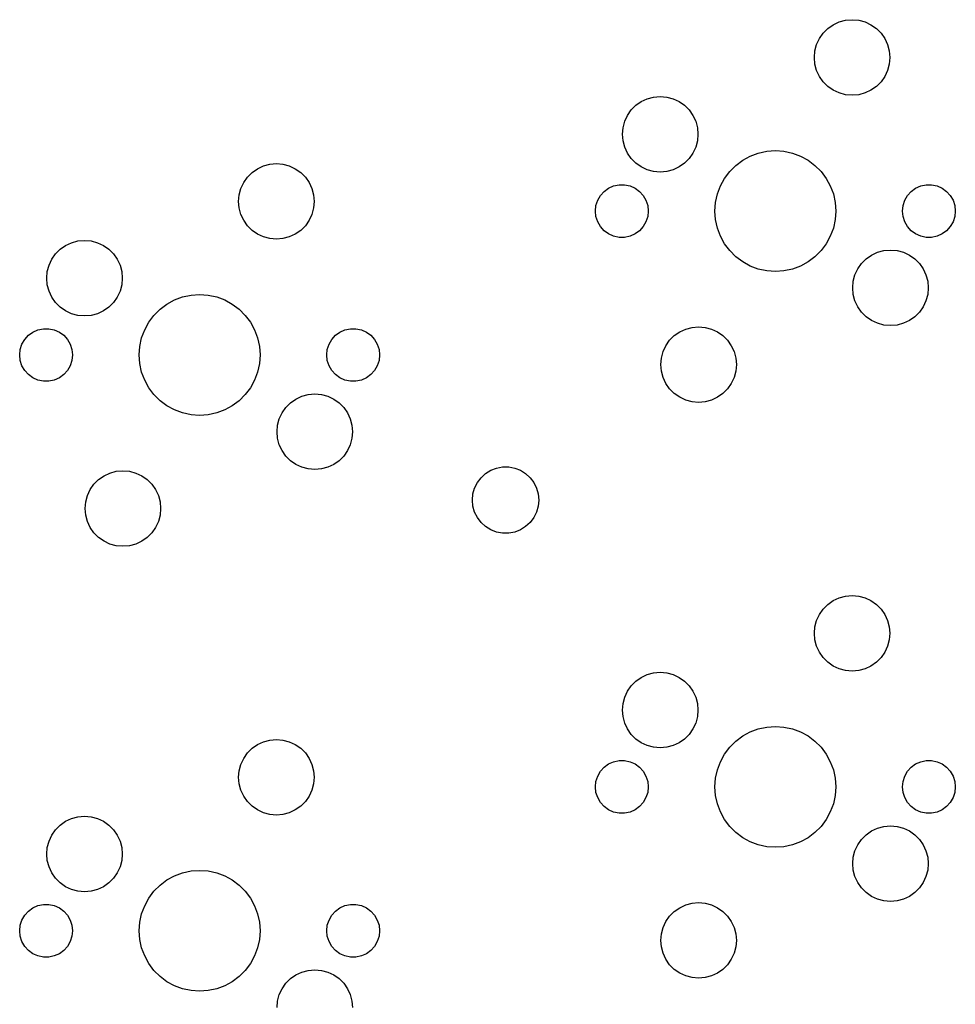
# Model space of a CAD drawing. Extents: x 101 to 222, y -128 to -44.
# Tile 4 of 8: x 120 to 151, y -77 to -44. Entities that reach past the tile are written whole.
import ezdxf

# ---------------------------------------------------------------- set-up
doc = ezdxf.new("R2010")
doc.units = 0
doc.layers.add('BLACK', color=7, linetype='CONTINUOUS')

msp = doc.modelspace()

# ---------------------------------------------------------------- linework, layer by layer
at = {"layer": 'BLACK', "linetype": 'CONTINUOUS'}
for p, q in [((146.679944, -44.440265), (146.834015, -44.286194)), ((146.834015, -44.286194), (147.0125, -44.161218)), ((147.0125, -44.161218), (147.209975, -44.069134)), ((147.209975, -44.069134), (147.42044, -44.01274)), ((147.42044, -44.01274), (147.6375, -43.99375)), ((147.6375, -43.99375), (147.85456, -44.01274)), ((147.85456, -44.01274), (148.065025, -44.069134)), ((148.065025, -44.069134), (148.2625, -44.161218)), ((148.2625, -44.161218), (148.440985, -44.286194)), ((148.440985, -44.286194), (148.595056, -44.440265)), ((146.462884, -44.816225), (146.554968, -44.61875)), ((146.554968, -44.61875), (146.679944, -44.440265)), ((148.595056, -44.440265), (148.720032, -44.61875)), ((148.720032, -44.61875), (148.812116, -44.816225)), ((146.40649, -45.02669), (146.462884, -44.816225)), ((148.812116, -44.816225), (148.86851, -45.02669)), ((146.3875, -45.24375), (146.40649, -45.02669)), ((146.40649, -45.46081), (146.3875, -45.24375)), ((148.86851, -45.02669), (148.8875, -45.24375)), ((148.8875, -45.24375), (148.86851, -45.46081)), ((146.462884, -45.671275), (146.40649, -45.46081)), ((148.86851, -45.46081), (148.812116, -45.671275)), ((146.554968, -45.86875), (146.462884, -45.671275)), ((146.679944, -46.047235), (146.554968, -45.86875)), ((148.720032, -45.86875), (148.595056, -46.047235)), ((148.812116, -45.671275), (148.720032, -45.86875)), ((146.834015, -46.201306), (146.679944, -46.047235)), ((147.0125, -46.326282), (146.834015, -46.201306)), ((148.440985, -46.201306), (148.2625, -46.326282)), ((148.595056, -46.047235), (148.440985, -46.201306)), ((140.859975, -46.609134), (141.07044, -46.55274)), ((141.07044, -46.55274), (141.2875, -46.53375)), ((141.2875, -46.53375), (141.50456, -46.55274)), ((141.50456, -46.55274), (141.715025, -46.609134)), ((147.209975, -46.418366), (147.0125, -46.326282)), ((147.42044, -46.47476), (147.209975, -46.418366)), ((147.6375, -46.49375), (147.42044, -46.47476)), ((147.85456, -46.47476), (147.6375, -46.49375)), ((148.065025, -46.418366), (147.85456, -46.47476)), ((148.2625, -46.326282), (148.065025, -46.418366)), ((140.329944, -46.980265), (140.484015, -46.826194)), ((140.484015, -46.826194), (140.6625, -46.701218)), ((140.6625, -46.701218), (140.859975, -46.609134)), ((141.715025, -46.609134), (141.9125, -46.701218)), ((141.9125, -46.701218), (142.090985, -46.826194)), ((142.090985, -46.826194), (142.245056, -46.980265)), ((140.112884, -47.356225), (140.204968, -47.15875)), ((140.204968, -47.15875), (140.329944, -46.980265)), ((142.245056, -46.980265), (142.370032, -47.15875)), ((142.370032, -47.15875), (142.462116, -47.356225)), ((140.05649, -47.56669), (140.112884, -47.356225)), ((142.462116, -47.356225), (142.51851, -47.56669)), ((140.0375, -47.78375), (140.05649, -47.56669)), ((140.05649, -48.00081), (140.0375, -47.78375)), ((142.51851, -47.56669), (142.5375, -47.78375)), ((142.5375, -47.78375), (142.51851, -48.00081)), ((140.112884, -48.211275), (140.05649, -48.00081)), ((142.51851, -48.00081), (142.462116, -48.211275)), ((140.204968, -48.40875), (140.112884, -48.211275)), ((140.329944, -48.587235), (140.204968, -48.40875)), ((142.370032, -48.40875), (142.245056, -48.587235)), ((142.462116, -48.211275), (142.370032, -48.40875)), ((144.016218, -48.641243), (144.26667, -48.504486)), ((144.26667, -48.504486), (144.534035, -48.404764)), ((144.534035, -48.404764), (144.81287, -48.344107)), ((144.81287, -48.344107), (145.0975, -48.32375)), ((145.0975, -48.32375), (145.38213, -48.344107)), ((145.38213, -48.344107), (145.660965, -48.404764)), ((145.660965, -48.404764), (145.92833, -48.504486)), ((145.92833, -48.504486), (146.178782, -48.641243)), ((127.9625, -48.923718), (128.159975, -48.831634)), ((128.159975, -48.831634), (128.37044, -48.77524)), ((128.37044, -48.77524), (128.5875, -48.75625)), ((128.5875, -48.75625), (128.80456, -48.77524)), ((128.80456, -48.77524), (129.015025, -48.831634)), ((129.015025, -48.831634), (129.2125, -48.923718)), ((140.484015, -48.741306), (140.329944, -48.587235)), ((140.6625, -48.866282), (140.484015, -48.741306)), ((142.090985, -48.741306), (141.9125, -48.866282)), ((142.245056, -48.587235), (142.090985, -48.741306)), ((143.586001, -49.014029), (143.787779, -48.812251)), ((143.787779, -48.812251), (144.016218, -48.641243)), ((146.178782, -48.641243), (146.407221, -48.812251)), ((146.407221, -48.812251), (146.608999, -49.014029)), ((127.629944, -49.202765), (127.784015, -49.048694)), ((127.784015, -49.048694), (127.9625, -48.923718)), ((129.2125, -48.923718), (129.390985, -49.048694)), ((129.390985, -49.048694), (129.545056, -49.202765)), ((140.859975, -48.958366), (140.6625, -48.866282)), ((141.07044, -49.01476), (140.859975, -48.958366)), ((141.2875, -49.03375), (141.07044, -49.01476)), ((141.50456, -49.01476), (141.2875, -49.03375)), ((141.715025, -48.958366), (141.50456, -49.01476)), ((141.9125, -48.866282), (141.715025, -48.958366)), ((143.414993, -49.242468), (143.586001, -49.014029)), ((146.608999, -49.014029), (146.780007, -49.242468)), ((127.412884, -49.578725), (127.504968, -49.38125)), ((127.504968, -49.38125), (127.629944, -49.202765)), ((129.545056, -49.202765), (129.670032, -49.38125)), ((129.670032, -49.38125), (129.762116, -49.578725)), ((139.58, -49.565978), (139.74711, -49.491576)), ((139.74711, -49.491576), (139.926038, -49.453543)), ((139.926038, -49.453543), (140.108962, -49.453543)), ((140.108962, -49.453543), (140.28789, -49.491576)), ((140.28789, -49.491576), (140.455, -49.565978)), ((143.178514, -49.760285), (143.278236, -49.49292)), ((143.278236, -49.49292), (143.414993, -49.242468)), ((146.780007, -49.242468), (146.916764, -49.49292)), ((146.916764, -49.49292), (147.016486, -49.760285)), ((149.74, -49.565978), (149.90711, -49.491576)), ((149.90711, -49.491576), (150.086038, -49.453543)), ((150.086038, -49.453543), (150.268962, -49.453543)), ((150.268962, -49.453543), (150.44789, -49.491576)), ((150.44789, -49.491576), (150.615, -49.565978)), ((127.3375, -50.00625), (127.35649, -49.78919)), ((127.35649, -49.78919), (127.412884, -49.578725)), ((129.762116, -49.578725), (129.81851, -49.78919)), ((129.81851, -49.78919), (129.8375, -50.00625)), ((139.218148, -49.967855), (139.30961, -49.809438)), ((139.30961, -49.809438), (139.432011, -49.673498)), ((139.432011, -49.673498), (139.58, -49.565978)), ((140.455, -49.565978), (140.602989, -49.673498)), ((140.602989, -49.673498), (140.72539, -49.809438)), ((140.72539, -49.809438), (140.816852, -49.967855)), ((143.117857, -50.03912), (143.178514, -49.760285)), ((147.016486, -49.760285), (147.077143, -50.03912)), ((149.378148, -49.967855), (149.46961, -49.809438)), ((149.46961, -49.809438), (149.592011, -49.673498)), ((149.592011, -49.673498), (149.74, -49.565978)), ((150.615, -49.565978), (150.762989, -49.673498)), ((150.762989, -49.673498), (150.88539, -49.809438)), ((150.88539, -49.809438), (150.976852, -49.967855)), ((127.35649, -50.22331), (127.3375, -50.00625)), ((129.8375, -50.00625), (129.81851, -50.22331)), ((139.1425, -50.32375), (139.161621, -50.141827)), ((139.161621, -50.141827), (139.218148, -49.967855)), ((140.816852, -49.967855), (140.873379, -50.141827)), ((140.873379, -50.141827), (140.8925, -50.32375)), ((143.0975, -50.32375), (143.117857, -50.03912)), ((147.077143, -50.03912), (147.0975, -50.32375)), ((149.3025, -50.32375), (149.321621, -50.141827)), ((149.321621, -50.141827), (149.378148, -49.967855)), ((150.976852, -49.967855), (151.033379, -50.141827)), ((151.033379, -50.141827), (151.0525, -50.32375)), ((127.412884, -50.433775), (127.35649, -50.22331)), ((127.504968, -50.63125), (127.412884, -50.433775)), ((129.762116, -50.433775), (129.670032, -50.63125)), ((129.81851, -50.22331), (129.762116, -50.433775)), ((139.161621, -50.505673), (139.1425, -50.32375)), ((140.8925, -50.32375), (140.873379, -50.505673)), ((143.117857, -50.60838), (143.0975, -50.32375)), ((147.0975, -50.32375), (147.077143, -50.60838)), ((149.321621, -50.505673), (149.3025, -50.32375)), ((151.0525, -50.32375), (151.033379, -50.505673)), ((127.629944, -50.809735), (127.504968, -50.63125)), ((127.784015, -50.963806), (127.629944, -50.809735)), ((129.545056, -50.809735), (129.390985, -50.963806)), ((129.670032, -50.63125), (129.545056, -50.809735)), ((139.218148, -50.679645), (139.161621, -50.505673)), ((139.30961, -50.838062), (139.218148, -50.679645)), ((140.816852, -50.679645), (140.72539, -50.838062)), ((140.873379, -50.505673), (140.816852, -50.679645)), ((143.178514, -50.887215), (143.117857, -50.60838)), ((147.077143, -50.60838), (147.016486, -50.887215)), ((149.378148, -50.679645), (149.321621, -50.505673)), ((149.46961, -50.838062), (149.378148, -50.679645)), ((150.976852, -50.679645), (150.88539, -50.838062)), ((151.033379, -50.505673), (150.976852, -50.679645)), ((127.9625, -51.088782), (127.784015, -50.963806)), ((128.159975, -51.180866), (127.9625, -51.088782)), ((129.2125, -51.088782), (129.015025, -51.180866)), ((129.390985, -50.963806), (129.2125, -51.088782)), ((139.432011, -50.974002), (139.30961, -50.838062)), ((139.58, -51.081522), (139.432011, -50.974002)), ((139.74711, -51.155924), (139.58, -51.081522)), ((140.455, -51.081522), (140.28789, -51.155924)), ((140.602989, -50.974002), (140.455, -51.081522)), ((140.72539, -50.838062), (140.602989, -50.974002)), ((143.278236, -51.15458), (143.178514, -50.887215)), ((147.016486, -50.887215), (146.916764, -51.15458)), ((149.592011, -50.974002), (149.46961, -50.838062)), ((149.74, -51.081522), (149.592011, -50.974002)), ((149.90711, -51.155924), (149.74, -51.081522)), ((150.615, -51.081522), (150.44789, -51.155924)), ((150.762989, -50.974002), (150.615, -51.081522)), ((150.88539, -50.838062), (150.762989, -50.974002)), ((121.434015, -51.588694), (121.6125, -51.463718)), ((121.6125, -51.463718), (121.809975, -51.371634)), ((121.809975, -51.371634), (122.02044, -51.31524)), ((122.02044, -51.31524), (122.2375, -51.29625)), ((122.2375, -51.29625), (122.45456, -51.31524)), ((122.45456, -51.31524), (122.665025, -51.371634)), ((122.665025, -51.371634), (122.8625, -51.463718)), ((122.8625, -51.463718), (123.040985, -51.588694)), ((128.37044, -51.23726), (128.159975, -51.180866)), ((128.5875, -51.25625), (128.37044, -51.23726)), ((128.80456, -51.23726), (128.5875, -51.25625)), ((129.015025, -51.180866), (128.80456, -51.23726)), ((139.926038, -51.193957), (139.74711, -51.155924)), ((140.108962, -51.193957), (139.926038, -51.193957)), ((140.28789, -51.155924), (140.108962, -51.193957)), ((143.414993, -51.405032), (143.278236, -51.15458)), ((143.586001, -51.633471), (143.414993, -51.405032)), ((146.780007, -51.405032), (146.608999, -51.633471)), ((146.916764, -51.15458), (146.780007, -51.405032)), ((150.086038, -51.193957), (149.90711, -51.155924)), ((150.268962, -51.193957), (150.086038, -51.193957)), ((150.44789, -51.155924), (150.268962, -51.193957)), ((121.154968, -51.92125), (121.279944, -51.742765)), ((121.279944, -51.742765), (121.434015, -51.588694)), ((123.040985, -51.588694), (123.195056, -51.742765)), ((123.195056, -51.742765), (123.320032, -51.92125)), ((143.787779, -51.835249), (143.586001, -51.633471)), ((146.608999, -51.633471), (146.407221, -51.835249)), ((148.104015, -51.906194), (148.2825, -51.781218)), ((148.2825, -51.781218), (148.479975, -51.689134)), ((148.479975, -51.689134), (148.69044, -51.63274)), ((148.69044, -51.63274), (148.9075, -51.61375)), ((148.9075, -51.61375), (149.12456, -51.63274)), ((149.12456, -51.63274), (149.335025, -51.689134)), ((149.335025, -51.689134), (149.5325, -51.781218)), ((149.5325, -51.781218), (149.710985, -51.906194)), ((121.062884, -52.118725), (121.154968, -51.92125)), ((123.320032, -51.92125), (123.412116, -52.118725)), ((144.016218, -52.006257), (143.787779, -51.835249)), ((144.26667, -52.143014), (144.016218, -52.006257)), ((146.178782, -52.006257), (145.92833, -52.143014)), ((146.407221, -51.835249), (146.178782, -52.006257)), ((147.824968, -52.23875), (147.949944, -52.060265)), ((147.949944, -52.060265), (148.104015, -51.906194)), ((149.710985, -51.906194), (149.865056, -52.060265)), ((149.865056, -52.060265), (149.990032, -52.23875)), ((120.9875, -52.54625), (121.00649, -52.32919)), ((121.00649, -52.32919), (121.062884, -52.118725)), ((123.412116, -52.118725), (123.46851, -52.32919)), ((123.46851, -52.32919), (123.4875, -52.54625)), ((144.534035, -52.242736), (144.26667, -52.143014)), ((144.81287, -52.303393), (144.534035, -52.242736)), ((145.0975, -52.32375), (144.81287, -52.303393)), ((145.38213, -52.303393), (145.0975, -52.32375)), ((145.660965, -52.242736), (145.38213, -52.303393)), ((145.92833, -52.143014), (145.660965, -52.242736)), ((147.67649, -52.64669), (147.732884, -52.436225)), ((147.732884, -52.436225), (147.824968, -52.23875)), ((149.990032, -52.23875), (150.082116, -52.436225)), ((150.082116, -52.436225), (150.13851, -52.64669)), ((121.00649, -52.76331), (120.9875, -52.54625)), ((121.062884, -52.973775), (121.00649, -52.76331)), ((123.46851, -52.76331), (123.412116, -52.973775)), ((123.4875, -52.54625), (123.46851, -52.76331)), ((147.6575, -52.86375), (147.67649, -52.64669)), ((150.13851, -52.64669), (150.1575, -52.86375)), ((121.154968, -53.17125), (121.062884, -52.973775)), ((123.412116, -52.973775), (123.320032, -53.17125)), ((125.76287, -53.106607), (126.0475, -53.08625)), ((126.0475, -53.08625), (126.33213, -53.106607)), ((147.67649, -53.08081), (147.6575, -52.86375)), ((147.732884, -53.291275), (147.67649, -53.08081)), ((150.13851, -53.08081), (150.082116, -53.291275)), ((150.1575, -52.86375), (150.13851, -53.08081)), ((121.279944, -53.349735), (121.154968, -53.17125)), ((121.434015, -53.503806), (121.279944, -53.349735)), ((123.195056, -53.349735), (123.040985, -53.503806)), ((123.320032, -53.17125), (123.195056, -53.349735)), ((124.737779, -53.574751), (124.966218, -53.403743)), ((124.966218, -53.403743), (125.21667, -53.266986)), ((125.21667, -53.266986), (125.484035, -53.167264)), ((125.484035, -53.167264), (125.76287, -53.106607)), ((126.33213, -53.106607), (126.610965, -53.167264)), ((126.610965, -53.167264), (126.87833, -53.266986)), ((126.87833, -53.266986), (127.128782, -53.403743)), ((127.128782, -53.403743), (127.357221, -53.574751)), ((147.824968, -53.48875), (147.732884, -53.291275)), ((150.082116, -53.291275), (149.990032, -53.48875)), ((121.6125, -53.628782), (121.434015, -53.503806)), ((121.809975, -53.720866), (121.6125, -53.628782)), ((122.02044, -53.77726), (121.809975, -53.720866)), ((122.665025, -53.720866), (122.45456, -53.77726)), ((122.8625, -53.628782), (122.665025, -53.720866)), ((123.040985, -53.503806), (122.8625, -53.628782)), ((124.536001, -53.776529), (124.737779, -53.574751)), ((127.357221, -53.574751), (127.558999, -53.776529)), ((147.949944, -53.667235), (147.824968, -53.48875)), ((148.104015, -53.821306), (147.949944, -53.667235)), ((149.865056, -53.667235), (149.710985, -53.821306)), ((149.990032, -53.48875), (149.865056, -53.667235)), ((122.2375, -53.79625), (122.02044, -53.77726)), ((122.45456, -53.77726), (122.2375, -53.79625)), ((124.228236, -54.25542), (124.364993, -54.004968)), ((124.364993, -54.004968), (124.536001, -53.776529)), ((127.558999, -53.776529), (127.730007, -54.004968)), ((127.730007, -54.004968), (127.866764, -54.25542)), ((148.2825, -53.946282), (148.104015, -53.821306)), ((148.479975, -54.038366), (148.2825, -53.946282)), ((148.69044, -54.09476), (148.479975, -54.038366)), ((149.335025, -54.038366), (149.12456, -54.09476)), ((149.5325, -53.946282), (149.335025, -54.038366)), ((149.710985, -53.821306), (149.5325, -53.946282)), ((120.382011, -54.435998), (120.53, -54.328478)), ((120.53, -54.328478), (120.69711, -54.254076)), ((120.69711, -54.254076), (120.876038, -54.216043)), ((120.876038, -54.216043), (121.058962, -54.216043)), ((121.058962, -54.216043), (121.23789, -54.254076)), ((121.23789, -54.254076), (121.405, -54.328478)), ((121.405, -54.328478), (121.552989, -54.435998)), ((124.128514, -54.522785), (124.228236, -54.25542)), ((127.866764, -54.25542), (127.966486, -54.522785)), ((130.542011, -54.435998), (130.69, -54.328478)), ((130.69, -54.328478), (130.85711, -54.254076)), ((130.85711, -54.254076), (131.036038, -54.216043)), ((131.036038, -54.216043), (131.218962, -54.216043)), ((131.218962, -54.216043), (131.39789, -54.254076)), ((131.39789, -54.254076), (131.565, -54.328478)), ((131.565, -54.328478), (131.712989, -54.435998)), ((141.754015, -54.446194), (141.9325, -54.321218)), ((141.9325, -54.321218), (142.129975, -54.229134)), ((142.129975, -54.229134), (142.34044, -54.17274)), ((142.34044, -54.17274), (142.5575, -54.15375)), ((142.5575, -54.15375), (142.77456, -54.17274)), ((142.77456, -54.17274), (142.985025, -54.229134)), ((142.985025, -54.229134), (143.1825, -54.321218)), ((143.1825, -54.321218), (143.360985, -54.446194)), ((148.9075, -54.11375), (148.69044, -54.09476)), ((149.12456, -54.09476), (148.9075, -54.11375)), ((120.168148, -54.730355), (120.25961, -54.571938)), ((120.25961, -54.571938), (120.382011, -54.435998)), ((121.552989, -54.435998), (121.67539, -54.571938)), ((121.67539, -54.571938), (121.766852, -54.730355)), ((124.067857, -54.80162), (124.128514, -54.522785)), ((127.966486, -54.522785), (128.027143, -54.80162)), ((130.328148, -54.730355), (130.41961, -54.571938)), ((130.41961, -54.571938), (130.542011, -54.435998)), ((131.712989, -54.435998), (131.83539, -54.571938)), ((131.83539, -54.571938), (131.926852, -54.730355)), ((141.474968, -54.77875), (141.599944, -54.600265)), ((141.599944, -54.600265), (141.754015, -54.446194)), ((143.360985, -54.446194), (143.515056, -54.600265)), ((143.515056, -54.600265), (143.640032, -54.77875)), ((120.0925, -55.08625), (120.111621, -54.904327)), ((120.111621, -54.904327), (120.168148, -54.730355)), ((121.766852, -54.730355), (121.823379, -54.904327)), ((121.823379, -54.904327), (121.8425, -55.08625)), ((124.0475, -55.08625), (124.067857, -54.80162)), ((128.027143, -54.80162), (128.0475, -55.08625)), ((130.2525, -55.08625), (130.271621, -54.904327)), ((130.271621, -54.904327), (130.328148, -54.730355)), ((131.926852, -54.730355), (131.983379, -54.904327)), ((131.983379, -54.904327), (132.0025, -55.08625)), ((141.32649, -55.18669), (141.382884, -54.976225)), ((141.382884, -54.976225), (141.474968, -54.77875)), ((143.640032, -54.77875), (143.732116, -54.976225)), ((143.732116, -54.976225), (143.78851, -55.18669)), ((120.111621, -55.268173), (120.0925, -55.08625)), ((120.168148, -55.442145), (120.111621, -55.268173)), ((121.823379, -55.268173), (121.766852, -55.442145)), ((121.8425, -55.08625), (121.823379, -55.268173)), ((124.067857, -55.37088), (124.0475, -55.08625)), ((124.128514, -55.649715), (124.067857, -55.37088)), ((128.027143, -55.37088), (127.966486, -55.649715)), ((128.0475, -55.08625), (128.027143, -55.37088)), ((130.271621, -55.268173), (130.2525, -55.08625)), ((130.328148, -55.442145), (130.271621, -55.268173)), ((131.983379, -55.268173), (131.926852, -55.442145)), ((132.0025, -55.08625), (131.983379, -55.268173)), ((141.3075, -55.40375), (141.32649, -55.18669)), ((143.78851, -55.18669), (143.8075, -55.40375)), ((120.25961, -55.600562), (120.168148, -55.442145)), ((120.382011, -55.736502), (120.25961, -55.600562)), ((121.67539, -55.600562), (121.552989, -55.736502)), ((121.766852, -55.442145), (121.67539, -55.600562)), ((124.228236, -55.91708), (124.128514, -55.649715)), ((127.966486, -55.649715), (127.866764, -55.91708)), ((130.41961, -55.600562), (130.328148, -55.442145)), ((130.542011, -55.736502), (130.41961, -55.600562)), ((131.83539, -55.600562), (131.712989, -55.736502)), ((131.926852, -55.442145), (131.83539, -55.600562)), ((141.32649, -55.62081), (141.3075, -55.40375)), ((141.382884, -55.831275), (141.32649, -55.62081)), ((143.78851, -55.62081), (143.732116, -55.831275)), ((143.8075, -55.40375), (143.78851, -55.62081)), ((120.53, -55.844022), (120.382011, -55.736502)), ((120.69711, -55.918424), (120.53, -55.844022)), ((120.876038, -55.956457), (120.69711, -55.918424)), ((121.058962, -55.956457), (120.876038, -55.956457)), ((121.23789, -55.918424), (121.058962, -55.956457)), ((121.405, -55.844022), (121.23789, -55.918424)), ((121.552989, -55.736502), (121.405, -55.844022)), ((124.364993, -56.167532), (124.228236, -55.91708)), ((127.866764, -55.91708), (127.730007, -56.167532)), ((130.69, -55.844022), (130.542011, -55.736502)), ((130.85711, -55.918424), (130.69, -55.844022)), ((131.036038, -55.956457), (130.85711, -55.918424)), ((131.218962, -55.956457), (131.036038, -55.956457)), ((131.39789, -55.918424), (131.218962, -55.956457)), ((131.565, -55.844022), (131.39789, -55.918424)), ((131.712989, -55.736502), (131.565, -55.844022)), ((141.474968, -56.02875), (141.382884, -55.831275)), ((143.732116, -55.831275), (143.640032, -56.02875)), ((124.536001, -56.395971), (124.364993, -56.167532)), ((127.730007, -56.167532), (127.558999, -56.395971)), ((141.599944, -56.207235), (141.474968, -56.02875)), ((141.754015, -56.361306), (141.599944, -56.207235)), ((143.515056, -56.207235), (143.360985, -56.361306)), ((143.640032, -56.02875), (143.515056, -56.207235)), ((124.737779, -56.597749), (124.536001, -56.395971)), ((124.966218, -56.768757), (124.737779, -56.597749)), ((127.357221, -56.597749), (127.128782, -56.768757)), ((127.558999, -56.395971), (127.357221, -56.597749)), ((128.899944, -56.822765), (129.054015, -56.668694)), ((129.054015, -56.668694), (129.2325, -56.543718)), ((129.2325, -56.543718), (129.429975, -56.451634)), ((129.429975, -56.451634), (129.64044, -56.39524)), ((129.64044, -56.39524), (129.8575, -56.37625)), ((129.8575, -56.37625), (130.07456, -56.39524)), ((130.07456, -56.39524), (130.285025, -56.451634)), ((130.285025, -56.451634), (130.4825, -56.543718)), ((130.4825, -56.543718), (130.660985, -56.668694)), ((130.660985, -56.668694), (130.815056, -56.822765)), ((141.9325, -56.486282), (141.754015, -56.361306)), ((142.129975, -56.578366), (141.9325, -56.486282)), ((142.34044, -56.63476), (142.129975, -56.578366)), ((142.5575, -56.65375), (142.34044, -56.63476)), ((142.77456, -56.63476), (142.5575, -56.65375)), ((142.985025, -56.578366), (142.77456, -56.63476)), ((143.1825, -56.486282), (142.985025, -56.578366)), ((143.360985, -56.361306), (143.1825, -56.486282)), ((125.21667, -56.905514), (124.966218, -56.768757)), ((125.484035, -57.005236), (125.21667, -56.905514)), ((126.87833, -56.905514), (126.610965, -57.005236)), ((127.128782, -56.768757), (126.87833, -56.905514)), ((128.682884, -57.198725), (128.774968, -57.00125)), ((128.774968, -57.00125), (128.899944, -56.822765)), ((130.815056, -56.822765), (130.940032, -57.00125)), ((130.940032, -57.00125), (131.032116, -57.198725)), ((125.76287, -57.065893), (125.484035, -57.005236)), ((126.0475, -57.08625), (125.76287, -57.065893)), ((126.33213, -57.065893), (126.0475, -57.08625)), ((126.610965, -57.005236), (126.33213, -57.065893)), ((128.62649, -57.40919), (128.682884, -57.198725)), ((131.032116, -57.198725), (131.08851, -57.40919)), ((128.6075, -57.62625), (128.62649, -57.40919)), ((128.62649, -57.84331), (128.6075, -57.62625)), ((131.08851, -57.40919), (131.1075, -57.62625)), ((131.1075, -57.62625), (131.08851, -57.84331)), ((128.682884, -58.053775), (128.62649, -57.84331)), ((131.08851, -57.84331), (131.032116, -58.053775)), ((128.774968, -58.25125), (128.682884, -58.053775)), ((128.899944, -58.429735), (128.774968, -58.25125)), ((130.940032, -58.25125), (130.815056, -58.429735)), ((131.032116, -58.053775), (130.940032, -58.25125)), ((129.054015, -58.583806), (128.899944, -58.429735)), ((129.2325, -58.708782), (129.054015, -58.583806)), ((130.660985, -58.583806), (130.4825, -58.708782)), ((130.815056, -58.429735), (130.660985, -58.583806)), ((123.079975, -58.991634), (123.29044, -58.93524)), ((123.29044, -58.93524), (123.5075, -58.91625)), ((123.5075, -58.91625), (123.72456, -58.93524)), ((123.72456, -58.93524), (123.935025, -58.991634)), ((129.429975, -58.800866), (129.2325, -58.708782)), ((129.64044, -58.85726), (129.429975, -58.800866)), ((129.8575, -58.87625), (129.64044, -58.85726)), ((130.07456, -58.85726), (129.8575, -58.87625)), ((130.285025, -58.800866), (130.07456, -58.85726)), ((130.4825, -58.708782), (130.285025, -58.800866)), ((135.509602, -59.008431), (135.682188, -58.90157)), ((135.682188, -58.90157), (135.871471, -58.828242)), ((135.871471, -58.828242), (136.071005, -58.790942)), ((136.071005, -58.790942), (136.273995, -58.790942)), ((136.273995, -58.790942), (136.473529, -58.828242)), ((136.473529, -58.828242), (136.662812, -58.90157)), ((136.662812, -58.90157), (136.835398, -59.008431)), ((122.549944, -59.362765), (122.704015, -59.208694)), ((122.704015, -59.208694), (122.8825, -59.083718)), ((122.8825, -59.083718), (123.079975, -58.991634)), ((123.935025, -58.991634), (124.1325, -59.083718)), ((124.1325, -59.083718), (124.310985, -59.208694)), ((124.310985, -59.208694), (124.465056, -59.362765)), ((135.237261, -59.307175), (135.35959, -59.145185)), ((135.35959, -59.145185), (135.509602, -59.008431)), ((136.835398, -59.008431), (136.98541, -59.145185)), ((136.98541, -59.145185), (137.107739, -59.307175)), ((122.332884, -59.738725), (122.424968, -59.54125)), ((122.424968, -59.54125), (122.549944, -59.362765)), ((124.465056, -59.362765), (124.590032, -59.54125)), ((124.590032, -59.54125), (124.682116, -59.738725)), ((135.09123, -59.684126), (135.146781, -59.488884)), ((135.146781, -59.488884), (135.237261, -59.307175)), ((137.107739, -59.307175), (137.198219, -59.488884)), ((137.198219, -59.488884), (137.25377, -59.684126)), ((122.27649, -59.94919), (122.332884, -59.738725)), ((124.682116, -59.738725), (124.73851, -59.94919)), ((135.0725, -59.88625), (135.09123, -59.684126)), ((135.09123, -60.088374), (135.0725, -59.88625)), ((137.25377, -59.684126), (137.2725, -59.88625)), ((137.2725, -59.88625), (137.25377, -60.088374)), ((122.2575, -60.16625), (122.27649, -59.94919)), ((122.27649, -60.38331), (122.2575, -60.16625)), ((124.73851, -59.94919), (124.7575, -60.16625)), ((124.7575, -60.16625), (124.73851, -60.38331)), ((135.146781, -60.283616), (135.09123, -60.088374)), ((137.25377, -60.088374), (137.198219, -60.283616)), ((122.332884, -60.593775), (122.27649, -60.38331)), ((124.73851, -60.38331), (124.682116, -60.593775)), ((135.237261, -60.465325), (135.146781, -60.283616)), ((135.35959, -60.627315), (135.237261, -60.465325)), ((137.107739, -60.465325), (136.98541, -60.627315)), ((137.198219, -60.283616), (137.107739, -60.465325)), ((122.424968, -60.79125), (122.332884, -60.593775)), ((122.549944, -60.969735), (122.424968, -60.79125)), ((124.590032, -60.79125), (124.465056, -60.969735)), ((124.682116, -60.593775), (124.590032, -60.79125)), ((135.509602, -60.764069), (135.35959, -60.627315)), ((135.682188, -60.87093), (135.509602, -60.764069)), ((135.871471, -60.944258), (135.682188, -60.87093)), ((136.662812, -60.87093), (136.473529, -60.944258)), ((136.835398, -60.764069), (136.662812, -60.87093)), ((136.98541, -60.627315), (136.835398, -60.764069)), ((122.704015, -61.123806), (122.549944, -60.969735)), ((122.8825, -61.248782), (122.704015, -61.123806)), ((124.310985, -61.123806), (124.1325, -61.248782)), ((124.465056, -60.969735), (124.310985, -61.123806)), ((136.071005, -60.981558), (135.871471, -60.944258)), ((136.273995, -60.981558), (136.071005, -60.981558)), ((136.473529, -60.944258), (136.273995, -60.981558)), ((123.079975, -61.340866), (122.8825, -61.248782)), ((123.29044, -61.39726), (123.079975, -61.340866)), ((123.5075, -61.41625), (123.29044, -61.39726)), ((123.72456, -61.39726), (123.5075, -61.41625)), ((123.935025, -61.340866), (123.72456, -61.39726)), ((124.1325, -61.248782), (123.935025, -61.340866)), ((147.0125, -63.211218), (147.209975, -63.119134)), ((147.209975, -63.119134), (147.42044, -63.06274)), ((147.42044, -63.06274), (147.6375, -63.04375)), ((147.6375, -63.04375), (147.85456, -63.06274)), ((147.85456, -63.06274), (148.065025, -63.119134)), ((148.065025, -63.119134), (148.2625, -63.211218)), ((146.554968, -63.66875), (146.679944, -63.490265)), ((146.679944, -63.490265), (146.834015, -63.336194)), ((146.834015, -63.336194), (147.0125, -63.211218)), ((148.2625, -63.211218), (148.440985, -63.336194)), ((148.440985, -63.336194), (148.595056, -63.490265)), ((148.595056, -63.490265), (148.720032, -63.66875)), ((146.462884, -63.866225), (146.554968, -63.66875)), ((148.720032, -63.66875), (148.812116, -63.866225)), ((146.3875, -64.29375), (146.40649, -64.07669)), ((146.40649, -64.07669), (146.462884, -63.866225)), ((148.812116, -63.866225), (148.86851, -64.07669)), ((148.86851, -64.07669), (148.8875, -64.29375)), ((146.40649, -64.51081), (146.3875, -64.29375)), ((148.8875, -64.29375), (148.86851, -64.51081)), ((146.462884, -64.721275), (146.40649, -64.51081)), ((146.554968, -64.91875), (146.462884, -64.721275)), ((148.812116, -64.721275), (148.720032, -64.91875)), ((148.86851, -64.51081), (148.812116, -64.721275)), ((146.679944, -65.097235), (146.554968, -64.91875)), ((146.834015, -65.251306), (146.679944, -65.097235)), ((148.595056, -65.097235), (148.440985, -65.251306)), ((148.720032, -64.91875), (148.595056, -65.097235)), ((147.0125, -65.376282), (146.834015, -65.251306)), ((147.209975, -65.468366), (147.0125, -65.376282)), ((147.42044, -65.52476), (147.209975, -65.468366)), ((148.065025, -65.468366), (147.85456, -65.52476)), ((148.2625, -65.376282), (148.065025, -65.468366)), ((148.440985, -65.251306), (148.2625, -65.376282)), ((140.484015, -65.876194), (140.6625, -65.751218)), ((140.6625, -65.751218), (140.859975, -65.659134)), ((140.859975, -65.659134), (141.07044, -65.60274)), ((141.07044, -65.60274), (141.2875, -65.58375)), ((141.2875, -65.58375), (141.50456, -65.60274)), ((141.50456, -65.60274), (141.715025, -65.659134)), ((141.715025, -65.659134), (141.9125, -65.751218)), ((141.9125, -65.751218), (142.090985, -65.876194)), ((147.6375, -65.54375), (147.42044, -65.52476)), ((147.85456, -65.52476), (147.6375, -65.54375)), ((140.204968, -66.20875), (140.329944, -66.030265)), ((140.329944, -66.030265), (140.484015, -65.876194)), ((142.090985, -65.876194), (142.245056, -66.030265)), ((142.245056, -66.030265), (142.370032, -66.20875)), ((140.05649, -66.61669), (140.112884, -66.406225)), ((140.112884, -66.406225), (140.204968, -66.20875)), ((142.370032, -66.20875), (142.462116, -66.406225)), ((142.462116, -66.406225), (142.51851, -66.61669)), ((140.0375, -66.83375), (140.05649, -66.61669)), ((142.51851, -66.61669), (142.5375, -66.83375)), ((140.05649, -67.05081), (140.0375, -66.83375)), ((140.112884, -67.261275), (140.05649, -67.05081)), ((142.51851, -67.05081), (142.462116, -67.261275)), ((142.5375, -66.83375), (142.51851, -67.05081)), ((140.204968, -67.45875), (140.112884, -67.261275)), ((142.462116, -67.261275), (142.370032, -67.45875)), ((144.534035, -67.454764), (144.81287, -67.394107)), ((144.81287, -67.394107), (145.0975, -67.37375)), ((145.0975, -67.37375), (145.38213, -67.394107)), ((145.38213, -67.394107), (145.660965, -67.454764)), ((140.329944, -67.637235), (140.204968, -67.45875)), ((140.484015, -67.791306), (140.329944, -67.637235)), ((142.245056, -67.637235), (142.090985, -67.791306)), ((142.370032, -67.45875), (142.245056, -67.637235)), ((143.787779, -67.862251), (144.016218, -67.691243)), ((144.016218, -67.691243), (144.26667, -67.554486)), ((144.26667, -67.554486), (144.534035, -67.454764)), ((145.660965, -67.454764), (145.92833, -67.554486)), ((145.92833, -67.554486), (146.178782, -67.691243)), ((146.178782, -67.691243), (146.407221, -67.862251)), ((127.784015, -68.098694), (127.9625, -67.973718)), ((127.9625, -67.973718), (128.159975, -67.881634)), ((128.159975, -67.881634), (128.37044, -67.82524)), ((128.37044, -67.82524), (128.5875, -67.80625)), ((128.5875, -67.80625), (128.80456, -67.82524)), ((128.80456, -67.82524), (129.015025, -67.881634)), ((129.015025, -67.881634), (129.2125, -67.973718)), ((129.2125, -67.973718), (129.390985, -68.098694)), ((140.6625, -67.916282), (140.484015, -67.791306)), ((140.859975, -68.008366), (140.6625, -67.916282)), ((141.07044, -68.06476), (140.859975, -68.008366)), ((141.2875, -68.08375), (141.07044, -68.06476)), ((141.50456, -68.06476), (141.2875, -68.08375)), ((141.715025, -68.008366), (141.50456, -68.06476)), ((141.9125, -67.916282), (141.715025, -68.008366)), ((142.090985, -67.791306), (141.9125, -67.916282)), ((143.414993, -68.292468), (143.586001, -68.064029)), ((143.586001, -68.064029), (143.787779, -67.862251)), ((146.407221, -67.862251), (146.608999, -68.064029)), ((146.608999, -68.064029), (146.780007, -68.292468)), ((127.504968, -68.43125), (127.629944, -68.252765)), ((127.629944, -68.252765), (127.784015, -68.098694)), ((129.390985, -68.098694), (129.545056, -68.252765)), ((129.545056, -68.252765), (129.670032, -68.43125)), ((143.278236, -68.54292), (143.414993, -68.292468)), ((146.780007, -68.292468), (146.916764, -68.54292)), ((127.35649, -68.83919), (127.412884, -68.628725)), ((127.412884, -68.628725), (127.504968, -68.43125)), ((129.670032, -68.43125), (129.762116, -68.628725)), ((129.762116, -68.628725), (129.81851, -68.83919)), ((139.30961, -68.859438), (139.432011, -68.723498)), ((139.432011, -68.723498), (139.58, -68.615978)), ((139.58, -68.615978), (139.74711, -68.541576)), ((139.74711, -68.541576), (139.926038, -68.503543)), ((139.926038, -68.503543), (140.108962, -68.503543)), ((140.108962, -68.503543), (140.28789, -68.541576)), ((140.28789, -68.541576), (140.455, -68.615978)), ((140.455, -68.615978), (140.602989, -68.723498)), ((140.602989, -68.723498), (140.72539, -68.859438)), ((143.178514, -68.810285), (143.278236, -68.54292)), ((146.916764, -68.54292), (147.016486, -68.810285)), ((149.46961, -68.859438), (149.592011, -68.723498)), ((149.592011, -68.723498), (149.74, -68.615978)), ((149.74, -68.615978), (149.90711, -68.541576)), ((149.90711, -68.541576), (150.086038, -68.503543)), ((150.086038, -68.503543), (150.268962, -68.503543)), ((150.268962, -68.503543), (150.44789, -68.541576)), ((150.44789, -68.541576), (150.615, -68.615978)), ((150.615, -68.615978), (150.762989, -68.723498)), ((150.762989, -68.723498), (150.88539, -68.859438)), ((127.3375, -69.05625), (127.35649, -68.83919)), ((127.35649, -69.27331), (127.3375, -69.05625)), ((129.81851, -68.83919), (129.8375, -69.05625)), ((129.8375, -69.05625), (129.81851, -69.27331)), ((139.161621, -69.191827), (139.218148, -69.017855)), ((139.218148, -69.017855), (139.30961, -68.859438)), ((140.72539, -68.859438), (140.816852, -69.017855)), ((140.816852, -69.017855), (140.873379, -69.191827)), ((143.117857, -69.08912), (143.178514, -68.810285)), ((147.016486, -68.810285), (147.077143, -69.08912)), ((149.321621, -69.191827), (149.378148, -69.017855)), ((149.378148, -69.017855), (149.46961, -68.859438)), ((150.88539, -68.859438), (150.976852, -69.017855)), ((150.976852, -69.017855), (151.033379, -69.191827)), ((127.412884, -69.483775), (127.35649, -69.27331)), ((129.81851, -69.27331), (129.762116, -69.483775)), ((139.1425, -69.37375), (139.161621, -69.191827)), ((139.161621, -69.555673), (139.1425, -69.37375)), ((140.873379, -69.191827), (140.8925, -69.37375)), ((140.8925, -69.37375), (140.873379, -69.555673)), ((143.0975, -69.37375), (143.117857, -69.08912)), ((143.117857, -69.65838), (143.0975, -69.37375)), ((147.077143, -69.08912), (147.0975, -69.37375)), ((147.0975, -69.37375), (147.077143, -69.65838)), ((149.3025, -69.37375), (149.321621, -69.191827)), ((149.321621, -69.555673), (149.3025, -69.37375)), ((151.033379, -69.191827), (151.0525, -69.37375)), ((151.0525, -69.37375), (151.033379, -69.555673)), ((127.504968, -69.68125), (127.412884, -69.483775)), ((127.629944, -69.859735), (127.504968, -69.68125)), ((129.670032, -69.68125), (129.545056, -69.859735)), ((129.762116, -69.483775), (129.670032, -69.68125)), ((139.218148, -69.729645), (139.161621, -69.555673)), ((140.873379, -69.555673), (140.816852, -69.729645)), ((143.178514, -69.937215), (143.117857, -69.65838)), ((147.077143, -69.65838), (147.016486, -69.937215)), ((149.378148, -69.729645), (149.321621, -69.555673)), ((151.033379, -69.555673), (150.976852, -69.729645)), ((127.784015, -70.013806), (127.629944, -69.859735)), ((127.9625, -70.138782), (127.784015, -70.013806)), ((129.390985, -70.013806), (129.2125, -70.138782)), ((129.545056, -69.859735), (129.390985, -70.013806)), ((139.30961, -69.888062), (139.218148, -69.729645)), ((139.432011, -70.024002), (139.30961, -69.888062)), ((139.58, -70.131522), (139.432011, -70.024002)), ((140.602989, -70.024002), (140.455, -70.131522)), ((140.72539, -69.888062), (140.602989, -70.024002)), ((140.816852, -69.729645), (140.72539, -69.888062)), ((143.278236, -70.20458), (143.178514, -69.937215)), ((147.016486, -69.937215), (146.916764, -70.20458)), ((149.46961, -69.888062), (149.378148, -69.729645)), ((149.592011, -70.024002), (149.46961, -69.888062)), ((149.74, -70.131522), (149.592011, -70.024002)), ((150.762989, -70.024002), (150.615, -70.131522)), ((150.88539, -69.888062), (150.762989, -70.024002)), ((150.976852, -69.729645), (150.88539, -69.888062)), ((122.02044, -70.36524), (122.2375, -70.34625)), ((122.2375, -70.34625), (122.45456, -70.36524)), ((128.159975, -70.230866), (127.9625, -70.138782)), ((128.37044, -70.28726), (128.159975, -70.230866)), ((128.5875, -70.30625), (128.37044, -70.28726)), ((128.80456, -70.28726), (128.5875, -70.30625)), ((129.015025, -70.230866), (128.80456, -70.28726)), ((129.2125, -70.138782), (129.015025, -70.230866)), ((139.74711, -70.205924), (139.58, -70.131522)), ((139.926038, -70.243957), (139.74711, -70.205924)), ((140.108962, -70.243957), (139.926038, -70.243957)), ((140.28789, -70.205924), (140.108962, -70.243957)), ((140.455, -70.131522), (140.28789, -70.205924)), ((143.414993, -70.455032), (143.278236, -70.20458)), ((146.916764, -70.20458), (146.780007, -70.455032)), ((149.90711, -70.205924), (149.74, -70.131522)), ((150.086038, -70.243957), (149.90711, -70.205924)), ((150.268962, -70.243957), (150.086038, -70.243957)), ((150.44789, -70.205924), (150.268962, -70.243957)), ((150.615, -70.131522), (150.44789, -70.205924)), ((121.279944, -70.792765), (121.434015, -70.638694)), ((121.434015, -70.638694), (121.6125, -70.513718)), ((121.6125, -70.513718), (121.809975, -70.421634)), ((121.809975, -70.421634), (122.02044, -70.36524)), ((122.45456, -70.36524), (122.665025, -70.421634)), ((122.665025, -70.421634), (122.8625, -70.513718)), ((122.8625, -70.513718), (123.040985, -70.638694)), ((123.040985, -70.638694), (123.195056, -70.792765)), ((143.586001, -70.683471), (143.414993, -70.455032)), ((143.787779, -70.885249), (143.586001, -70.683471)), ((146.608999, -70.683471), (146.407221, -70.885249)), ((146.780007, -70.455032), (146.608999, -70.683471)), ((148.479975, -70.739134), (148.69044, -70.68274)), ((148.69044, -70.68274), (148.9075, -70.66375)), ((148.9075, -70.66375), (149.12456, -70.68274)), ((149.12456, -70.68274), (149.335025, -70.739134)), ((121.062884, -71.168725), (121.154968, -70.97125)), ((121.154968, -70.97125), (121.279944, -70.792765)), ((123.195056, -70.792765), (123.320032, -70.97125)), ((123.320032, -70.97125), (123.412116, -71.168725)), ((144.016218, -71.056257), (143.787779, -70.885249)), ((146.407221, -70.885249), (146.178782, -71.056257)), ((147.949944, -71.110265), (148.104015, -70.956194)), ((148.104015, -70.956194), (148.2825, -70.831218)), ((148.2825, -70.831218), (148.479975, -70.739134)), ((149.335025, -70.739134), (149.5325, -70.831218)), ((149.5325, -70.831218), (149.710985, -70.956194)), ((149.710985, -70.956194), (149.865056, -71.110265)), ((121.00649, -71.37919), (121.062884, -71.168725)), ((123.412116, -71.168725), (123.46851, -71.37919)), ((144.26667, -71.193014), (144.016218, -71.056257)), ((144.534035, -71.292736), (144.26667, -71.193014)), ((144.81287, -71.353393), (144.534035, -71.292736)), ((145.660965, -71.292736), (145.38213, -71.353393)), ((145.92833, -71.193014), (145.660965, -71.292736)), ((146.178782, -71.056257), (145.92833, -71.193014)), ((147.732884, -71.486225), (147.824968, -71.28875)), ((147.824968, -71.28875), (147.949944, -71.110265)), ((149.865056, -71.110265), (149.990032, -71.28875)), ((149.990032, -71.28875), (150.082116, -71.486225)), ((120.9875, -71.59625), (121.00649, -71.37919)), ((121.00649, -71.81331), (120.9875, -71.59625)), ((123.46851, -71.37919), (123.4875, -71.59625)), ((123.4875, -71.59625), (123.46851, -71.81331)), ((145.0975, -71.37375), (144.81287, -71.353393)), ((145.38213, -71.353393), (145.0975, -71.37375)), ((147.67649, -71.69669), (147.732884, -71.486225)), ((150.082116, -71.486225), (150.13851, -71.69669)), ((121.062884, -72.023775), (121.00649, -71.81331)), ((123.46851, -71.81331), (123.412116, -72.023775)), ((147.6575, -71.91375), (147.67649, -71.69669)), ((147.67649, -72.13081), (147.6575, -71.91375)), ((150.13851, -71.69669), (150.1575, -71.91375)), ((150.1575, -71.91375), (150.13851, -72.13081)), ((121.154968, -72.22125), (121.062884, -72.023775)), ((121.279944, -72.399735), (121.154968, -72.22125)), ((123.320032, -72.22125), (123.195056, -72.399735)), ((123.412116, -72.023775), (123.320032, -72.22125)), ((125.21667, -72.316986), (125.484035, -72.217264)), ((125.484035, -72.217264), (125.76287, -72.156607)), ((125.76287, -72.156607), (126.0475, -72.13625)), ((126.0475, -72.13625), (126.33213, -72.156607)), ((126.33213, -72.156607), (126.610965, -72.217264)), ((126.610965, -72.217264), (126.87833, -72.316986)), ((147.732884, -72.341275), (147.67649, -72.13081)), ((150.13851, -72.13081), (150.082116, -72.341275)), ((121.434015, -72.553806), (121.279944, -72.399735)), ((121.6125, -72.678782), (121.434015, -72.553806)), ((123.040985, -72.553806), (122.8625, -72.678782)), ((123.195056, -72.399735), (123.040985, -72.553806)), ((124.536001, -72.826529), (124.737779, -72.624751)), ((124.737779, -72.624751), (124.966218, -72.453743)), ((124.966218, -72.453743), (125.21667, -72.316986)), ((126.87833, -72.316986), (127.128782, -72.453743)), ((127.128782, -72.453743), (127.357221, -72.624751)), ((127.357221, -72.624751), (127.558999, -72.826529)), ((147.824968, -72.53875), (147.732884, -72.341275)), ((147.949944, -72.717235), (147.824968, -72.53875)), ((149.990032, -72.53875), (149.865056, -72.717235)), ((150.082116, -72.341275), (149.990032, -72.53875)), ((121.809975, -72.770866), (121.6125, -72.678782)), ((122.02044, -72.82726), (121.809975, -72.770866)), ((122.2375, -72.84625), (122.02044, -72.82726)), ((122.45456, -72.82726), (122.2375, -72.84625)), ((122.665025, -72.770866), (122.45456, -72.82726)), ((122.8625, -72.678782), (122.665025, -72.770866)), ((124.364993, -73.054968), (124.536001, -72.826529)), ((127.558999, -72.826529), (127.730007, -73.054968)), ((148.104015, -72.871306), (147.949944, -72.717235)), ((148.2825, -72.996282), (148.104015, -72.871306)), ((149.710985, -72.871306), (149.5325, -72.996282)), ((149.865056, -72.717235), (149.710985, -72.871306)), ((120.69711, -73.304076), (120.876038, -73.266043)), ((120.876038, -73.266043), (121.058962, -73.266043)), ((121.058962, -73.266043), (121.23789, -73.304076)), ((124.228236, -73.30542), (124.364993, -73.054968)), ((127.730007, -73.054968), (127.866764, -73.30542)), ((130.85711, -73.304076), (131.036038, -73.266043)), ((131.036038, -73.266043), (131.218962, -73.266043)), ((131.218962, -73.266043), (131.39789, -73.304076)), ((141.9325, -73.371218), (142.129975, -73.279134)), ((142.129975, -73.279134), (142.34044, -73.22274)), ((142.34044, -73.22274), (142.5575, -73.20375)), ((142.5575, -73.20375), (142.77456, -73.22274)), ((142.77456, -73.22274), (142.985025, -73.279134)), ((142.985025, -73.279134), (143.1825, -73.371218)), ((148.479975, -73.088366), (148.2825, -72.996282)), ((148.69044, -73.14476), (148.479975, -73.088366)), ((148.9075, -73.16375), (148.69044, -73.14476)), ((149.12456, -73.14476), (148.9075, -73.16375)), ((149.335025, -73.088366), (149.12456, -73.14476)), ((149.5325, -72.996282), (149.335025, -73.088366)), ((120.25961, -73.621938), (120.382011, -73.485998)), ((120.382011, -73.485998), (120.53, -73.378478)), ((120.53, -73.378478), (120.69711, -73.304076)), ((121.23789, -73.304076), (121.405, -73.378478)), ((121.405, -73.378478), (121.552989, -73.485998)), ((121.552989, -73.485998), (121.67539, -73.621938)), ((124.067857, -73.85162), (124.128514, -73.572785)), ((124.128514, -73.572785), (124.228236, -73.30542)), ((127.866764, -73.30542), (127.966486, -73.572785)), ((127.966486, -73.572785), (128.027143, -73.85162)), ((130.41961, -73.621938), (130.542011, -73.485998)), ((130.542011, -73.485998), (130.69, -73.378478)), ((130.69, -73.378478), (130.85711, -73.304076)), ((131.39789, -73.304076), (131.565, -73.378478)), ((131.565, -73.378478), (131.712989, -73.485998)), ((131.712989, -73.485998), (131.83539, -73.621938)), ((141.599944, -73.650265), (141.754015, -73.496194)), ((141.754015, -73.496194), (141.9325, -73.371218)), ((143.1825, -73.371218), (143.360985, -73.496194)), ((143.360985, -73.496194), (143.515056, -73.650265)), ((120.111621, -73.954327), (120.168148, -73.780355)), ((120.168148, -73.780355), (120.25961, -73.621938)), ((121.67539, -73.621938), (121.766852, -73.780355)), ((121.766852, -73.780355), (121.823379, -73.954327)), ((124.0475, -74.13625), (124.067857, -73.85162)), ((128.027143, -73.85162), (128.0475, -74.13625)), ((130.271621, -73.954327), (130.328148, -73.780355)), ((130.328148, -73.780355), (130.41961, -73.621938)), ((131.83539, -73.621938), (131.926852, -73.780355)), ((131.926852, -73.780355), (131.983379, -73.954327)), ((141.382884, -74.026225), (141.474968, -73.82875)), ((141.474968, -73.82875), (141.599944, -73.650265)), ((143.515056, -73.650265), (143.640032, -73.82875)), ((143.640032, -73.82875), (143.732116, -74.026225)), ((120.0925, -74.13625), (120.111621, -73.954327)), ((120.111621, -74.318173), (120.0925, -74.13625)), ((121.823379, -73.954327), (121.8425, -74.13625)), ((121.8425, -74.13625), (121.823379, -74.318173)), ((124.067857, -74.42088), (124.0475, -74.13625)), ((128.0475, -74.13625), (128.027143, -74.42088)), ((130.2525, -74.13625), (130.271621, -73.954327)), ((130.271621, -74.318173), (130.2525, -74.13625)), ((131.983379, -73.954327), (132.0025, -74.13625)), ((132.0025, -74.13625), (131.983379, -74.318173)), ((141.3075, -74.45375), (141.32649, -74.23669)), ((141.32649, -74.23669), (141.382884, -74.026225)), ((143.732116, -74.026225), (143.78851, -74.23669)), ((143.78851, -74.23669), (143.8075, -74.45375)), ((120.168148, -74.492145), (120.111621, -74.318173)), ((120.25961, -74.650562), (120.168148, -74.492145)), ((121.766852, -74.492145), (121.67539, -74.650562)), ((121.823379, -74.318173), (121.766852, -74.492145)), ((124.128514, -74.699715), (124.067857, -74.42088)), ((128.027143, -74.42088), (127.966486, -74.699715)), ((130.328148, -74.492145), (130.271621, -74.318173)), ((130.41961, -74.650562), (130.328148, -74.492145)), ((131.926852, -74.492145), (131.83539, -74.650562)), ((131.983379, -74.318173), (131.926852, -74.492145)), ((141.32649, -74.67081), (141.3075, -74.45375)), ((143.8075, -74.45375), (143.78851, -74.67081)), ((120.382011, -74.786502), (120.25961, -74.650562)), ((120.53, -74.894022), (120.382011, -74.786502)), ((120.69711, -74.968424), (120.53, -74.894022)), ((121.405, -74.894022), (121.23789, -74.968424)), ((121.552989, -74.786502), (121.405, -74.894022)), ((121.67539, -74.650562), (121.552989, -74.786502)), ((124.228236, -74.96708), (124.128514, -74.699715)), ((127.966486, -74.699715), (127.866764, -74.96708)), ((130.542011, -74.786502), (130.41961, -74.650562)), ((130.69, -74.894022), (130.542011, -74.786502)), ((130.85711, -74.968424), (130.69, -74.894022)), ((131.565, -74.894022), (131.39789, -74.968424)), ((131.712989, -74.786502), (131.565, -74.894022)), ((131.83539, -74.650562), (131.712989, -74.786502)), ((141.382884, -74.881275), (141.32649, -74.67081)), ((141.474968, -75.07875), (141.382884, -74.881275)), ((143.732116, -74.881275), (143.640032, -75.07875)), ((143.78851, -74.67081), (143.732116, -74.881275)), ((120.876038, -75.006457), (120.69711, -74.968424)), ((121.058962, -75.006457), (120.876038, -75.006457)), ((121.23789, -74.968424), (121.058962, -75.006457)), ((124.364993, -75.217532), (124.228236, -74.96708)), ((124.536001, -75.445971), (124.364993, -75.217532)), ((127.730007, -75.217532), (127.558999, -75.445971)), ((127.866764, -74.96708), (127.730007, -75.217532)), ((131.036038, -75.006457), (130.85711, -74.968424)), ((131.218962, -75.006457), (131.036038, -75.006457)), ((131.39789, -74.968424), (131.218962, -75.006457)), ((141.599944, -75.257235), (141.474968, -75.07875)), ((143.640032, -75.07875), (143.515056, -75.257235)), ((124.737779, -75.647749), (124.536001, -75.445971)), ((127.558999, -75.445971), (127.357221, -75.647749)), ((129.2325, -75.593718), (129.429975, -75.501634)), ((129.429975, -75.501634), (129.64044, -75.44524)), ((129.64044, -75.44524), (129.8575, -75.42625)), ((129.8575, -75.42625), (130.07456, -75.44524)), ((130.07456, -75.44524), (130.285025, -75.501634)), ((130.285025, -75.501634), (130.4825, -75.593718)), ((141.754015, -75.411306), (141.599944, -75.257235)), ((141.9325, -75.536282), (141.754015, -75.411306)), ((142.129975, -75.628366), (141.9325, -75.536282)), ((143.1825, -75.536282), (142.985025, -75.628366)), ((143.360985, -75.411306), (143.1825, -75.536282)), ((143.515056, -75.257235), (143.360985, -75.411306)), ((124.966218, -75.818757), (124.737779, -75.647749)), ((125.21667, -75.955514), (124.966218, -75.818757)), ((127.128782, -75.818757), (126.87833, -75.955514)), ((127.357221, -75.647749), (127.128782, -75.818757)), ((128.774968, -76.05125), (128.899944, -75.872765)), ((128.899944, -75.872765), (129.054015, -75.718694)), ((129.054015, -75.718694), (129.2325, -75.593718)), ((130.4825, -75.593718), (130.660985, -75.718694)), ((130.660985, -75.718694), (130.815056, -75.872765)), ((130.815056, -75.872765), (130.940032, -76.05125)), ((142.34044, -75.68476), (142.129975, -75.628366)), ((142.5575, -75.70375), (142.34044, -75.68476)), ((142.77456, -75.68476), (142.5575, -75.70375)), ((142.985025, -75.628366), (142.77456, -75.68476)), ((125.484035, -76.055236), (125.21667, -75.955514)), ((125.76287, -76.115893), (125.484035, -76.055236)), ((126.0475, -76.13625), (125.76287, -76.115893)), ((126.33213, -76.115893), (126.0475, -76.13625)), ((126.610965, -76.055236), (126.33213, -76.115893)), ((126.87833, -75.955514), (126.610965, -76.055236)), ((128.682884, -76.248725), (128.774968, -76.05125)), ((130.940032, -76.05125), (131.032116, -76.248725)), ((128.6075, -76.67625), (128.62649, -76.45919)), ((128.62649, -76.45919), (128.682884, -76.248725)), ((131.032116, -76.248725), (131.08851, -76.45919)), ((131.08851, -76.45919), (131.1075, -76.67625))]:
    msp.add_line(p, q, dxfattribs=at)

doc.saveas('drawing.dxf')
